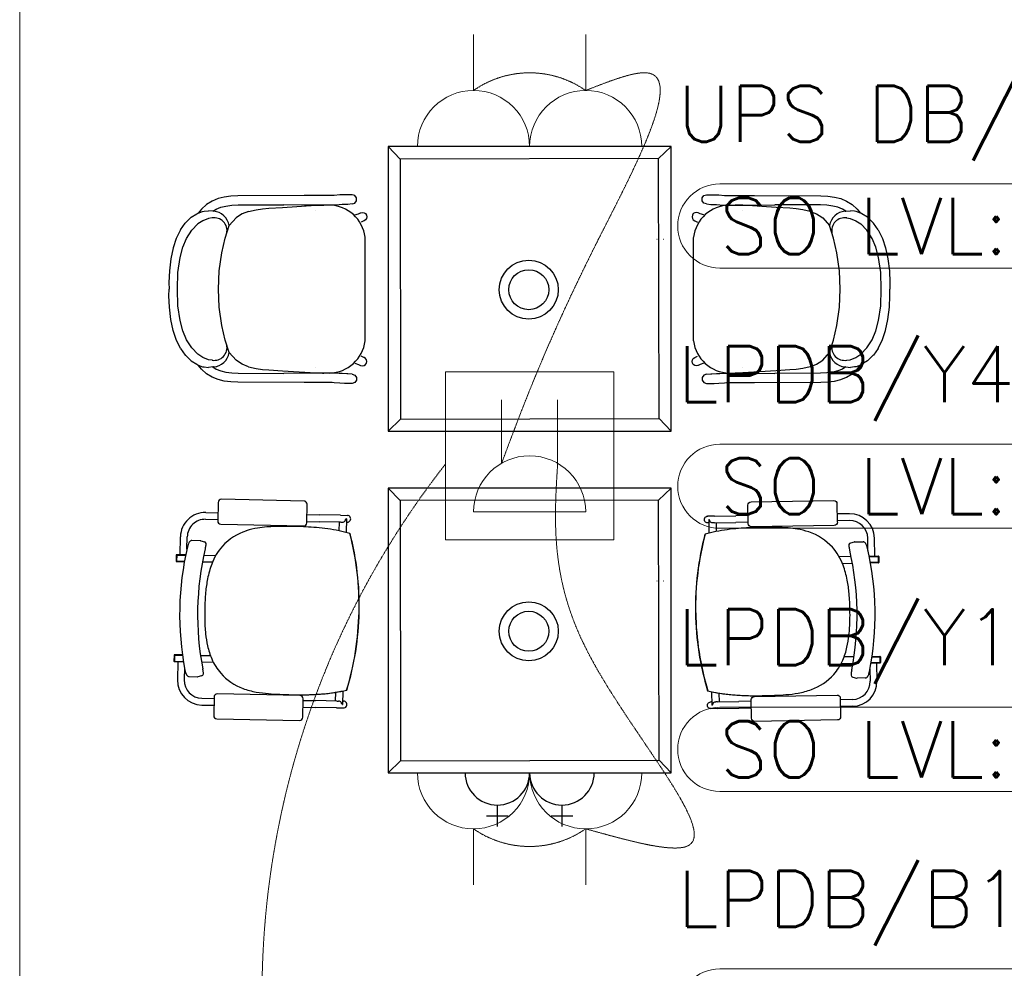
# Model space of a CAD drawing. Header units: millimetres. Extents: x -11575 to 52845, y -36266 to 23021.
# Tile 17 of 184: x 1417 to 4050, y 10645 to 13183. Entities that reach past the tile are written whole.
import ezdxf
from ezdxf.enums import TextEntityAlignment as Align

# ---------------------------------------------------------------- set-up
doc = ezdxf.new("R2010")
doc.units = ezdxf.units.MM
doc.header["$MEASUREMENT"] = 0
doc.linetypes.add('HIDDENX2', pattern=[0.75, 0.5, -0.25])
doc.layers.get('0').update_dxf_attribs({"lineweight": 5})
doc.layers.add('ELEC-SO-LVL-TAG', color=7, linetype='Continuous')
doc.layers.add('GREY SCALE', color=9, linetype='Continuous', true_color=0x808080)
for name, color, linetype, lineweight, true_color in [('GREYSCALE', 9, 'Continuous', 0, 0x808080), ('M-MEP-ELPR-CKT', 7, 'HIDDENX2', 20, 0x960000), ('M-MEP-ELPR-SOCKET', 5, 'Continuous', 20, 0x0000ff)]:
    doc.layers.add(name, color=color, linetype=linetype, lineweight=lineweight, true_color=true_color)
doc.layers.add('M-MEP-ELLG-TEXT', color=7, linetype='Continuous', lineweight=20)
doc.styles.add('ROMANS-100', font='romans.shx')
doc.styles.get("Standard").update_dxf_attribs({"font": 'romans.shx'})

# ---------------------------------------------------------------- blocks, each defined once
blk = doc.blocks.new('FLOOR PLAN')
at = {"layer": 'GREYSCALE', "color": 0, "lineweight": -2}
for p, q in [((2402.4, 12843.4), (2434.5, 12809.9)), ((3159.3, 12843.4), (3125.9, 12811.3)), ((1931.6, 12697.7), (1916.8, 12688.5)), ((1947.5, 12704.2), (1931.6, 12697.7)), ((1964.3, 12708.2), (1947.5, 12704.2)), ((1982, 12710.4), (1964.3, 12708.2)), ((2000.7, 12711.4), (1982, 12710.4)), ((2178.3, 12712.2), (2000.7, 12711.4)), ((2223.8, 12712.3), (2178.3, 12712.2)), ((2242.3, 12712.4), (2223.8, 12712.3)), ((2252.8, 12712.5), (2242.3, 12712.4)), ((2258.1, 12712.8), (2252.8, 12712.5)), ((2273.5, 12714.1), (2258.1, 12712.8)), ((2286, 12714.4), (2273.5, 12714.1)), ((2305.6, 12714.4), (2286, 12714.4)), ((2305.8, 12714.4), (2305.6, 12714.4)), ((2306, 12714.4), (2305.8, 12714.4)), ((2313.2, 12712.1), (2306, 12714.4)), ((2317.6, 12706), (2313.2, 12712.1)), ((2313.2, 12692.3), (2317.6, 12698.4)), ((2317.6, 12698.4), (2317.6, 12706)), ((3242.8, 12706), (3247.2, 12712.1)), ((3242.8, 12698.4), (3242.8, 12706)), ((3247.2, 12692.3), (3242.8, 12698.4)), ((3247.2, 12712.1), (3254.3, 12714.4)), ((3254.3, 12714.4), (3254.6, 12714.4)), ((3254.6, 12714.4), (3254.8, 12714.4)), ((3254.8, 12714.4), (3274.4, 12714.4)), ((3274.4, 12714.4), (3286.9, 12714.1)), ((3286.9, 12714.1), (3302.3, 12712.8)), ((3302.3, 12712.8), (3307.6, 12712.5)), ((3307.6, 12712.5), (3318.1, 12712.4)), ((3318.1, 12712.4), (3336.6, 12712.3)), ((3336.6, 12712.3), (3382, 12712.2)), ((3382, 12712.2), (3559.7, 12711.4)), ((3559.7, 12711.4), (3578.4, 12710.4)), ((3578.4, 12710.4), (3596.1, 12708.2)), ((3596.1, 12708.2), (3612.9, 12704.2)), ((3612.9, 12704.2), (3628.8, 12697.7)), ((3628.8, 12697.7), (3643.6, 12688.5)), ((1903.1, 12676.1), (1894.7, 12665.3)), ((1894.7, 12665.3), (1906, 12669.9)), ((1916.8, 12688.5), (1903.1, 12676.1)), ((1906, 12669.9), (1910.4, 12670.5)), ((1910.4, 12670.5), (1921.6, 12671.6)), ((1933.9, 12670.6), (1921.6, 12671.6)), ((1933.9, 12670.6), (1942.6, 12676)), ((1935.5, 12670.5), (1933.9, 12670.6)), ((1942.6, 12676), (1954.9, 12681)), ((1944.2, 12672), (1944.1, 12672)), ((1954.9, 12681), (1968.7, 12684.2)), ((1968.7, 12684.2), (1984.2, 12686.2)), ((1984.2, 12686.2), (2001.5, 12687.1)), ((2001.5, 12687.1), (2123.6, 12687.6)), ((2029.1, 12669.8), (2011.9, 12663)), ((2029.1, 12669.8), (2049.1, 12674.5)), ((2049.1, 12674.5), (2066.4, 12676.9)), ((2066.4, 12676.9), (2083.7, 12678.3)), ((2083.7, 12678.3), (2119.9, 12680.6)), ((2119.9, 12680.6), (2208.8, 12686.3)), ((2178.4, 12686.7), (2123.6, 12687.6)), ((2223.9, 12686.8), (2178.4, 12686.7)), ((2208.8, 12686.3), (2226.7, 12686.8)), ((2209.5, 12672.2), (2209.4, 12672.2)), ((2242.4, 12686.9), (2223.9, 12686.8)), ((2226.7, 12686.8), (2227.2, 12686.8)), ((2227.2, 12686.8), (2230.1, 12686.7)), ((2252.9, 12687), (2242.4, 12686.9)), ((2257.7, 12687), (2252.9, 12687)), ((2271.1, 12687.7), (2257.7, 12687)), ((2279.7, 12688.4), (2271.1, 12687.7)), ((2291.9, 12688.6), (2279.7, 12688.4)), ((2294.9, 12688.7), (2291.9, 12688.6)), ((2306, 12690), (2294.9, 12688.7)), ((2306, 12690), (2313.2, 12692.3)), ((2329.2, 12666.4), (2333.6, 12667.3)), ((2333.6, 12667.3), (2338, 12666.4)), ((3226.8, 12667.3), (3222.4, 12666.4)), ((3231.2, 12666.4), (3226.8, 12667.3)), ((3254.3, 12690), (3247.2, 12692.3)), ((3254.3, 12690), (3265.5, 12688.7)), ((3265.5, 12688.7), (3268.5, 12688.6)), ((3268.5, 12688.6), (3280.7, 12688.4)), ((3280.7, 12688.4), (3289.3, 12687.7)), ((3289.3, 12687.7), (3302.7, 12687)), ((3302.7, 12687), (3307.5, 12687)), ((3307.5, 12687), (3318, 12686.9)), ((3318, 12686.9), (3336.5, 12686.8)), ((3333.2, 12686.8), (3330.3, 12686.7)), ((3333.6, 12686.8), (3333.2, 12686.8)), ((3351.5, 12686.3), (3333.6, 12686.8)), ((3336.5, 12686.8), (3381.9, 12686.7)), ((3350.9, 12672.2), (3350.9, 12672.2)), ((3440.5, 12680.6), (3351.5, 12686.3)), ((3381.9, 12686.7), (3436.8, 12687.6)), ((3558.9, 12687.1), (3436.8, 12687.6)), ((3476.7, 12678.3), (3440.5, 12680.6)), ((3494, 12676.9), (3476.7, 12678.3)), ((3511.3, 12674.5), (3494, 12676.9)), ((3531.3, 12669.8), (3511.3, 12674.5)), ((3531.3, 12669.8), (3548.5, 12663)), ((3576.2, 12686.2), (3558.9, 12687.1)), ((3591.7, 12684.2), (3576.2, 12686.2)), ((3605.5, 12681), (3591.7, 12684.2)), ((3617.8, 12676), (3605.5, 12681)), ((3616.2, 12672), (3616.3, 12672)), ((3626.5, 12670.6), (3617.8, 12676)), ((3624.9, 12670.5), (3626.5, 12670.6)), ((3626.5, 12670.6), (3638.8, 12671.6)), ((3649.9, 12670.5), (3638.8, 12671.6)), ((3643.6, 12688.5), (3657.2, 12676.1)), ((3654.3, 12669.9), (3649.9, 12670.5)), ((3665.7, 12665.3), (3654.3, 12669.9)), ((3657.2, 12676.1), (3665.7, 12665.3)), ((1861.2, 12640), (1875.7, 12654.5)), ((1875.7, 12654.5), (1890.7, 12663.1)), ((1890.7, 12663.1), (1893.8, 12664.9)), ((1907, 12645), (1893.6, 12636.2)), ((1893.8, 12664.9), (1894.7, 12665.3)), ((1921.8, 12651.1), (1907, 12645)), ((1931.5, 12652.4), (1921.8, 12651.1)), ((1932.3, 12652.5), (1931.5, 12652.4)), ((1995.6, 12652.6), (1977.3, 12632)), ((2005, 12658.6), (1995.6, 12652.6)), ((2011.9, 12663), (2005, 12658.6)), ((2313.3, 12660.5), (2323.3, 12663.7)), ((2323.3, 12663.7), (2329, 12666.3)), ((2329, 12666.3), (2329.2, 12666.4)), ((2337.9, 12644.9), (2330.8, 12641.5)), ((2338, 12645), (2337.9, 12644.9)), ((2338, 12666.4), (2341.8, 12663.9)), ((2341.8, 12647.5), (2338, 12645)), ((2341.8, 12663.9), (2344.3, 12660.1)), ((2344.3, 12651.3), (2341.8, 12647.5)), ((2344.3, 12660.1), (2345.1, 12655.7)), ((2345.1, 12655.7), (2344.3, 12651.3)), ((3216.1, 12660.1), (3215.2, 12655.7)), ((3215.2, 12655.7), (3216.1, 12651.3)), ((3218.6, 12663.9), (3216.1, 12660.1)), ((3216.1, 12651.3), (3218.6, 12647.5)), ((3222.4, 12666.4), (3218.6, 12663.9)), ((3218.6, 12647.5), (3222.4, 12645)), ((3222.4, 12645), (3222.5, 12644.9)), ((3222.5, 12644.9), (3229.5, 12641.5)), ((3231.4, 12666.3), (3231.2, 12666.4)), ((3237, 12663.7), (3231.4, 12666.3)), ((3247.1, 12660.5), (3237, 12663.7)), ((3548.5, 12663), (3555.4, 12658.6)), ((3555.4, 12658.6), (3564.7, 12652.6)), ((3564.7, 12652.6), (3583.1, 12632)), ((3628.1, 12652.5), (3628.9, 12652.4)), ((3628.9, 12652.4), (3638.6, 12651.1)), ((3638.6, 12651.1), (3653.4, 12645)), ((3653.4, 12645), (3666.7, 12636.2)), ((3666.6, 12664.9), (3665.7, 12665.3)), ((3669.7, 12663.1), (3666.6, 12664.9)), ((3684.6, 12654.5), (3669.7, 12663.1)), ((3699.2, 12640), (3684.6, 12654.5)), ((1847, 12620.9), (1835.7, 12597.2)), ((1847, 12620.9), (1859.6, 12638.6)), ((1859.6, 12638.6), (1861.2, 12640)), ((1863.6, 12597.6), (1877.5, 12619.7)), ((1893.6, 12636.2), (1877.5, 12619.7)), ((1966.8, 12598.4), (1977.3, 12632)), ((3593.5, 12598.4), (3583.1, 12632)), ((3666.7, 12636.2), (3682.9, 12619.7)), ((3696.8, 12597.6), (3682.9, 12619.7)), ((3700.8, 12638.6), (3699.2, 12640)), ((3713.4, 12620.9), (3700.8, 12638.6)), ((3713.4, 12620.9), (3724.7, 12597.2)), ((1835.7, 12597.2), (1827.6, 12572.7)), ((1853.8, 12574.2), (1863.6, 12597.6)), ((1957.8, 12559.4), (1966.8, 12598.4)), ((2341.3, 12323.8), (2341.3, 12600.5)), ((3121.4, 12595.5), (3121.7, 12595.5)), ((3139.2, 12595.2), (3139.6, 12595.2)), ((3219.1, 12323.8), (3219.1, 12600.5)), ((3602.5, 12559.4), (3593.5, 12598.4)), ((3706.6, 12574.2), (3696.8, 12597.6)), ((3724.7, 12597.2), (3732.7, 12572.7)), ((1827.6, 12572.7), (1821.2, 12543.2)), ((1846.4, 12546.5), (1853.8, 12574.2)), ((3713.9, 12546.5), (3706.6, 12574.2)), ((3732.7, 12572.7), (3739.1, 12543.2)), ((1821.2, 12543.2), (1817.4, 12511)), ((1840.2, 12506.8), (1846.4, 12546.5)), ((1950.8, 12510.9), (1957.8, 12559.4)), ((3609.5, 12510.9), (3602.5, 12559.4)), ((3720.2, 12506.8), (3713.9, 12546.5)), ((3739.1, 12543.2), (3743, 12511)), ((1817.4, 12511), (1816.2, 12480.1)), ((1948.5, 12462.2), (1950.8, 12510.9)), ((3611.9, 12462.2), (3609.5, 12510.9)), ((3743, 12511), (3744.2, 12480.1)), ((1839, 12462.1), (1840.2, 12506.8)), ((3721.4, 12462.1), (3720.2, 12506.8)), ((1816.2, 12480.1), (1816.4, 12462.2)), ((1816.2, 12444.2), (1816.4, 12462.1)), ((1840.2, 12417.5), (1839, 12462.1)), ((1948.5, 12462.1), (1948.5, 12462.2)), ((1948.5, 12462.1), (1948.5, 12462.1)), ((1950.8, 12413.4), (1948.5, 12462.1)), ((3609.5, 12413.4), (3611.9, 12462.1)), ((3611.9, 12462.1), (3611.9, 12462.2)), ((3611.9, 12462.1), (3611.9, 12462.1)), ((3720.2, 12417.5), (3721.4, 12462.1)), ((3744.2, 12480.1), (3744, 12462.2)), ((3744.2, 12444.2), (3744, 12462.1)), ((1817.4, 12413.3), (1816.2, 12444.2)), ((3743, 12413.3), (3744.2, 12444.2)), ((1821.2, 12381.1), (1817.4, 12413.3)), ((1846.4, 12377.8), (1840.2, 12417.5)), ((1957.8, 12364.9), (1950.8, 12413.4)), ((3602.5, 12364.9), (3609.5, 12413.4)), ((3713.9, 12377.8), (3720.2, 12417.5)), ((3739.1, 12381.1), (3743, 12413.3)), ((1827.6, 12351.6), (1821.2, 12381.1)), ((1853.8, 12350.1), (1846.4, 12377.8)), ((3706.6, 12350.1), (3713.9, 12377.8)), ((3732.7, 12351.6), (3739.1, 12381.1)), ((1835.7, 12327.1), (1827.6, 12351.6)), ((1966.8, 12325.9), (1957.8, 12364.9)), ((3593.5, 12325.9), (3602.5, 12364.9)), ((3724.7, 12327.1), (3732.7, 12351.6)), ((1847, 12303.4), (1835.7, 12327.1)), ((1863.6, 12326.7), (1853.8, 12350.1)), ((1877.5, 12304.6), (1863.6, 12326.7)), ((1977.3, 12292.3), (1966.8, 12325.9)), ((3583.1, 12292.3), (3593.5, 12325.9)), ((3682.9, 12304.6), (3696.8, 12326.7)), ((3696.8, 12326.7), (3706.6, 12350.1)), ((3713.4, 12303.4), (3724.7, 12327.1)), ((1847, 12303.4), (1859.6, 12285.7)), ((1893.6, 12288.1), (1877.5, 12304.6)), ((3666.7, 12288.1), (3682.9, 12304.6)), ((3713.4, 12303.4), (3700.8, 12285.7)), ((1859.6, 12285.7), (1861.2, 12284.3)), ((1861.2, 12284.3), (1875.7, 12269.8)), ((1907, 12279.3), (1893.6, 12288.1)), ((1921.8, 12273.2), (1907, 12279.3)), ((1931.5, 12271.9), (1921.8, 12273.2)), ((1932.3, 12271.8), (1931.5, 12271.9)), ((1995.6, 12271.7), (1977.3, 12292.3)), ((2337.9, 12279.4), (2330.8, 12282.8)), ((2338, 12279.3), (2337.9, 12279.4)), ((2341.8, 12276.8), (2338, 12279.3)), ((2344.3, 12273), (2341.8, 12276.8)), ((2345.1, 12268.6), (2344.3, 12273)), ((3215.2, 12268.6), (3216.1, 12273)), ((3216.1, 12273), (3218.6, 12276.8)), ((3218.6, 12276.8), (3222.4, 12279.3)), ((3222.4, 12279.3), (3222.5, 12279.4)), ((3222.5, 12279.4), (3229.5, 12282.8)), ((3564.7, 12271.7), (3583.1, 12292.3)), ((3628.1, 12271.8), (3628.9, 12271.9)), ((3628.9, 12271.9), (3638.6, 12273.2)), ((3638.6, 12273.2), (3653.4, 12279.3)), ((3653.4, 12279.3), (3666.7, 12288.1)), ((3699.2, 12284.3), (3684.6, 12269.8)), ((3700.8, 12285.7), (3699.2, 12284.3)), ((1875.7, 12269.8), (1890.7, 12261.2)), ((1890.7, 12261.2), (1893.8, 12259.4)), ((1893.8, 12259.4), (1894.7, 12259)), ((1894.7, 12259), (1906, 12254.4)), ((1903.1, 12248.2), (1894.7, 12259)), ((1916.8, 12235.8), (1903.1, 12248.2)), ((1906, 12254.4), (1910.4, 12253.8)), ((1910.4, 12253.8), (1921.6, 12252.7)), ((1933.9, 12253.7), (1921.6, 12252.7)), ((1935.5, 12253.8), (1933.9, 12253.7)), ((1933.9, 12253.7), (1942.6, 12248.3)), ((1942.6, 12248.3), (1954.9, 12243.3)), ((1944.2, 12252.3), (1944.1, 12252.3)), ((2005, 12265.7), (1995.6, 12271.7)), ((2011.9, 12261.3), (2005, 12265.7)), ((2029.1, 12254.5), (2011.9, 12261.3)), ((2029.1, 12254.5), (2049.1, 12249.8)), ((2049.1, 12249.8), (2066.4, 12247.4)), ((2066.4, 12247.4), (2083.7, 12246)), ((2083.7, 12246), (2119.9, 12243.7)), ((2209.5, 12252.1), (2209.4, 12252.1)), ((2313.3, 12263.8), (2323.3, 12260.6)), ((2323.3, 12260.6), (2329, 12258)), ((2329, 12258), (2329.2, 12257.9)), ((2329.2, 12257.9), (2333.6, 12257)), ((2333.6, 12257), (2338, 12257.9)), ((2338, 12257.9), (2341.8, 12260.4)), ((2341.8, 12260.4), (2344.3, 12264.2)), ((2344.3, 12264.2), (2345.1, 12268.6)), ((3216.1, 12264.2), (3215.2, 12268.6)), ((3218.6, 12260.4), (3216.1, 12264.2)), ((3222.4, 12257.9), (3218.6, 12260.4)), ((3226.8, 12257), (3222.4, 12257.9)), ((3231.2, 12257.9), (3226.8, 12257)), ((3231.4, 12258), (3231.2, 12257.9)), ((3237, 12260.6), (3231.4, 12258)), ((3247.1, 12263.8), (3237, 12260.6)), ((3350.9, 12252.1), (3350.9, 12252.1)), ((3476.7, 12246), (3440.5, 12243.7)), ((3494, 12247.4), (3476.7, 12246)), ((3511.3, 12249.8), (3494, 12247.4)), ((3531.3, 12254.5), (3511.3, 12249.8)), ((3531.3, 12254.5), (3548.5, 12261.3)), ((3548.5, 12261.3), (3555.4, 12265.7)), ((3555.4, 12265.7), (3564.7, 12271.7)), ((3617.8, 12248.3), (3605.5, 12243.3)), ((3616.2, 12252.3), (3616.3, 12252.3)), ((3626.5, 12253.7), (3617.8, 12248.3)), ((3624.9, 12253.8), (3626.5, 12253.7)), ((3626.5, 12253.7), (3638.8, 12252.7)), ((3649.9, 12253.8), (3638.8, 12252.7)), ((3643.6, 12235.8), (3657.2, 12248.2)), ((3654.3, 12254.4), (3649.9, 12253.8)), ((3665.7, 12259), (3654.3, 12254.4)), ((3657.2, 12248.2), (3665.7, 12259)), ((3666.6, 12259.4), (3665.7, 12259)), ((3669.7, 12261.2), (3666.6, 12259.4)), ((3684.6, 12269.8), (3669.7, 12261.2)), ((1931.6, 12226.6), (1916.8, 12235.8)), ((1947.5, 12220.1), (1931.6, 12226.6)), ((1964.3, 12216.1), (1947.5, 12220.1)), ((1954.9, 12243.3), (1968.7, 12240.1)), ((1968.7, 12240.1), (1984.2, 12238.1)), ((1984.2, 12238.1), (2001.5, 12237.2)), ((2001.5, 12237.2), (2123.6, 12236.7)), ((2119.9, 12243.7), (2208.8, 12237.9)), ((2178.4, 12237.6), (2123.6, 12236.7)), ((2223.9, 12237.5), (2178.4, 12237.6)), ((2208.8, 12237.9), (2226.7, 12237.5)), ((2242.4, 12237.4), (2223.9, 12237.5)), ((2226.7, 12237.5), (2227.2, 12237.5)), ((2227.2, 12237.5), (2230.1, 12237.6)), ((2252.9, 12237.3), (2242.4, 12237.4)), ((2257.7, 12237.3), (2252.9, 12237.3)), ((2271.1, 12236.6), (2257.7, 12237.3)), ((2279.7, 12235.9), (2271.1, 12236.6)), ((2291.9, 12235.7), (2279.7, 12235.9)), ((2294.9, 12235.6), (2291.9, 12235.7)), ((2306, 12234.3), (2294.9, 12235.6)), ((2306, 12234.3), (2313.2, 12232)), ((2313.2, 12232), (2317.6, 12225.9)), ((2317.6, 12225.9), (2317.6, 12218.3)), ((3247.2, 12232), (3242.8, 12225.9)), ((3242.8, 12225.9), (3242.8, 12218.3)), ((3254.3, 12234.3), (3247.2, 12232)), ((3254.3, 12234.3), (3265.5, 12235.6)), ((3265.5, 12235.6), (3268.5, 12235.7)), ((3268.5, 12235.7), (3280.7, 12235.9)), ((3280.7, 12235.9), (3289.3, 12236.6)), ((3289.3, 12236.6), (3302.7, 12237.3)), ((3302.7, 12237.3), (3307.5, 12237.3)), ((3307.5, 12237.3), (3318, 12237.4)), ((3318, 12237.4), (3336.5, 12237.5)), ((3333.2, 12237.5), (3330.3, 12237.6)), ((3333.6, 12237.5), (3333.2, 12237.5)), ((3351.5, 12237.9), (3333.6, 12237.5)), ((3336.5, 12237.5), (3381.9, 12237.6)), ((3440.5, 12243.7), (3351.5, 12237.9)), ((3381.9, 12237.6), (3436.8, 12236.7)), ((3558.9, 12237.2), (3436.8, 12236.7)), ((3576.2, 12238.1), (3558.9, 12237.2)), ((3591.7, 12240.1), (3576.2, 12238.1)), ((3605.5, 12243.3), (3591.7, 12240.1)), ((3596.1, 12216.1), (3612.9, 12220.1)), ((3612.9, 12220.1), (3628.8, 12226.6)), ((3628.8, 12226.6), (3643.6, 12235.8)), ((1982, 12213.9), (1964.3, 12216.1)), ((2000.7, 12212.9), (1982, 12213.9)), ((2178.3, 12212.1), (2000.7, 12212.9)), ((2223.8, 12212), (2178.3, 12212.1)), ((2242.3, 12211.9), (2223.8, 12212)), ((2252.8, 12211.8), (2242.3, 12211.9)), ((2258.1, 12211.5), (2252.8, 12211.8)), ((2273.5, 12210.2), (2258.1, 12211.5)), ((2286, 12209.9), (2273.5, 12210.2)), ((2305.6, 12209.9), (2286, 12209.9)), ((2305.8, 12209.9), (2305.6, 12209.9)), ((2306, 12209.9), (2305.8, 12209.9)), ((2313.2, 12212.2), (2306, 12209.9)), ((2317.6, 12218.3), (2313.2, 12212.2)), ((3242.8, 12218.3), (3247.2, 12212.2)), ((3247.2, 12212.2), (3254.3, 12209.9)), ((3254.3, 12209.9), (3254.6, 12209.9)), ((3254.6, 12209.9), (3254.8, 12209.9)), ((3254.8, 12209.9), (3274.4, 12209.9)), ((3274.4, 12209.9), (3286.9, 12210.2)), ((3286.9, 12210.2), (3302.3, 12211.5)), ((3302.3, 12211.5), (3307.6, 12211.8)), ((3307.6, 12211.8), (3318.1, 12211.9)), ((3318.1, 12211.9), (3336.6, 12212)), ((3336.6, 12212), (3382, 12212.1)), ((3382, 12212.1), (3559.7, 12212.9)), ((3559.7, 12212.9), (3578.4, 12213.9)), ((3578.4, 12213.9), (3596.1, 12216.1)), ((2402.4, 12082), (2435.9, 12114.1)), ((3159.3, 12082), (3127.2, 12115.5)), ((2402.4, 11929.6), (2434.5, 11896.2)), ((3159.3, 11929.6), (3125.9, 11897.5)), ((1947.7, 11891.3), (1946.7, 11841.7)), ((2177.5, 11895.1), (1956.5, 11899.7)), ((2184.8, 11836.8), (2185.9, 11886.4)), ((3365.7, 11834.5), (3364.9, 11884.1)), ((3373.3, 11892.7), (3594.4, 11896.5)), ((3603, 11888.1), (3603.9, 11838.5)), ((1914.6, 11864.4), (1947.2, 11863.7)), ((2185.3, 11858.8), (2218.4, 11858.1)), ((2275.5, 11856.9), (2218.4, 11858.1)), ((2275.5, 11856.9), (2293.5, 11856.5)), ((3275.1, 11854.9), (3257.1, 11854.6)), ((3275.1, 11854.9), (3332.2, 11855.9)), ((3365.4, 11856.4), (3332.2, 11855.9)), ((3636.1, 11861), (3603.5, 11860.5)), ((1914.2, 11846.3), (1946.8, 11845.6)), ((1955.1, 11833), (2176.1, 11828.4)), ((2184.9, 11840.6), (2218, 11839.9)), ((2275.2, 11838.7), (2218, 11839.9)), ((2271.1, 11838.8), (2270.6, 11815.6)), ((2275.2, 11838.7), (2280.1, 11838.6)), ((2289.4, 11847.5), (2289.4, 11847.5)), ((2290.8, 11847.5), (2289.4, 11847.5)), ((2290.8, 11847.4), (2290.1, 11811.1)), ((2290.6, 11838.4), (2293.1, 11838.4)), ((2290.8, 11847.4), (2290.8, 11847.4)), ((3259.9, 11836.5), (3257.4, 11836.5)), ((3259.8, 11845.6), (3261.2, 11845.6)), ((3259.8, 11845.5), (3260.4, 11809.2)), ((3259.8, 11845.5), (3259.8, 11845.5)), ((3261.2, 11845.6), (3261.2, 11845.6)), ((3275.4, 11836.8), (3270.5, 11836.7)), ((3275.4, 11836.8), (3332.5, 11837.7)), ((3279.5, 11836.8), (3279.9, 11813.6)), ((3365.7, 11838.3), (3332.5, 11837.7)), ((3595.5, 11829.8), (3374.4, 11826.1)), ((3636.4, 11842.9), (3603.8, 11842.3)), ((1846, 11751.3), (1847, 11799.6)), ((1864.4, 11766.1), (1865.1, 11799.2)), ((2300.3, 11808.3), (2300.3, 11808.3)), ((2300.7, 11808.3), (2300.7, 11808.3)), ((3249.8, 11806.4), (3249.8, 11806.4)), ((3250.2, 11806.4), (3250.2, 11806.4)), ((1899.8, 11789.1), (1877.8, 11789.6)), ((1899.8, 11789.1), (1899.8, 11789.1)), ((1901.5, 11788.9), (1911.1, 11786.2)), ((3648.9, 11785.5), (3639.3, 11782.8)), ((3650.6, 11785.7), (3672.6, 11786.1)), ((3650.6, 11785.7), (3650.6, 11785.7)), ((3685.9, 11762.5), (3685.3, 11795.6)), ((3704.3, 11747.7), (3703.5, 11795.9)), ((1835.6, 11750.3), (1835.3, 11734.6)), ((1836.8, 11750.3), (1836.5, 11734.6)), ((1861.1, 11751), (1836.8, 11751.5)), ((1837.1, 11750.3), (1836.8, 11734.5)), ((1860.9, 11749.8), (1836.8, 11750.3)), ((1837.1, 11750.3), (1860.9, 11749.8)), ((1909.5, 11750), (1941.2, 11749.3)), ((1913.3, 11766.8), (1913.3, 11766.8)), ((3640.7, 11746.6), (3609, 11746.1)), ((3637, 11763.4), (3637, 11763.4)), ((3689.1, 11747.4), (3713.4, 11747.8)), ((3713.1, 11746.6), (3689.3, 11746.2)), ((3689.3, 11746.2), (3713.4, 11746.6)), ((3713.1, 11746.6), (3713.4, 11730.8)), ((3713.4, 11746.6), (3713.7, 11730.9)), ((3714.6, 11746.6), (3714.9, 11730.9)), ((1836.5, 11734.5), (1836.8, 11734.5)), ((1836.5, 11733.4), (1857.6, 11732.9)), ((1836.8, 11734.5), (1857.8, 11734.1)), ((1932.5, 11731.4), (1905.9, 11731.9)), ((3617.6, 11728), (3644.3, 11728.5)), ((3713.4, 11730.8), (3692.3, 11730.5)), ((3713.7, 11729.7), (3692.5, 11729.3)), ((3713.7, 11730.9), (3713.4, 11730.8)), ((3121.4, 11681.8), (3121.7, 11681.8)), ((3139.2, 11681.4), (3139.6, 11681.4)), ((2324.7, 11598.3), (2324.6, 11598.3)), ((2324.6, 11598.3), (2324.7, 11598.3)), ((2324.6, 11598.3), (2324.6, 11598.3)), ((2324.7, 11598.3), (2325.2, 11598.3)), ((2324.7, 11598.3), (2325.2, 11598.3)), ((2324.7, 11598.3), (2324.7, 11598.3)), ((2325.2, 11598.3), (2325.2, 11598.3)), ((3224.9, 11596.5), (3224.5, 11596.5)), ((3224.5, 11596.5), (3224.5, 11596.5)), ((3224.9, 11596.5), (3224.5, 11596.5)), ((3224.9, 11596.5), (3225, 11596.5)), ((3225, 11596.5), (3224.9, 11596.5)), ((3224.9, 11596.5), (3224.9, 11596.5)), ((3225, 11596.5), (3225, 11596.5)), ((1830, 11482.5), (1829.7, 11466.8)), ((1831.2, 11482.5), (1830.9, 11466.7)), ((1831.5, 11482.5), (1831.2, 11466.7)), ((1852.5, 11482.1), (1831.2, 11482.5)), ((1852.3, 11483.3), (1831.3, 11483.7)), ((1831.5, 11482.5), (1852.5, 11482.1)), ((1900.6, 11482.3), (1927.2, 11481.7)), ((1830.9, 11466.7), (1831.2, 11466.7)), ((1830.9, 11465.6), (1855.1, 11465)), ((1831.2, 11466.7), (1854.9, 11466.2)), ((1840, 11465.4), (1839, 11417.1)), ((1935.2, 11463.4), (1903.5, 11464)), ((3613.9, 11460.1), (3645.6, 11460.6)), ((3648.6, 11478.8), (3621.9, 11478.4)), ((3718.2, 11461.8), (3694, 11461.4)), ((3717.9, 11463), (3694.2, 11462.6)), ((3717.6, 11478.8), (3696.7, 11478.4)), ((3696.7, 11478.4), (3717.9, 11478.8)), ((3696.8, 11479.6), (3717.9, 11480)), ((3709.1, 11461.7), (3709.9, 11413.4)), ((3717.6, 11478.8), (3717.9, 11463)), ((3718.2, 11463), (3717.9, 11463)), ((3718, 11478.8), (3718.2, 11463)), ((3719.1, 11478.8), (3719.4, 11463.1)), ((1857.8, 11449.4), (1857.1, 11416.7)), ((1859, 11443), (1859, 11443)), ((3690, 11439.4), (3690, 11439.4)), ((3691.2, 11445.8), (3691.8, 11413.1)), ((1870.2, 11425.4), (1892.2, 11424.9)), ((1903.6, 11427.4), (1893.9, 11425.1)), ((1893.9, 11425.1), (1893.9, 11425.1)), ((3645.3, 11424), (3655.1, 11421.6)), ((3655.1, 11421.6), (3655.1, 11421.6)), ((3678.7, 11421.8), (3656.7, 11421.4)), ((2166.7, 11374.9), (1945.6, 11379.5)), ((2261.6, 11383.5), (2261.1, 11360.2)), ((2281.2, 11387.1), (2280.5, 11350.9)), ((3267.6, 11385.2), (3268.2, 11348.9)), ((3287.2, 11381.5), (3287.6, 11358.2)), ((1904.2, 11367.7), (1936.8, 11367)), ((1936.9, 11371.1), (1935.9, 11321.5)), ((2174, 11316.5), (2175, 11366.1)), ((2175, 11362), (2208.1, 11361.3)), ((2265.2, 11360.1), (2208.1, 11361.3)), ((2265.2, 11360.1), (2270.1, 11360)), ((2277.2, 11356.4), (2277.2, 11356.4)), ((2279.1, 11350.8), (2280.5, 11350.8)), ((2280.5, 11350.8), (2280.5, 11350.8)), ((2280.7, 11359.8), (2283.2, 11359.8)), ((3268, 11357.9), (3265.5, 11357.8)), ((3271.4, 11354.4), (3271.4, 11354.4)), ((3283.5, 11358.1), (3278.6, 11358.1)), ((3283.5, 11358.1), (3340.6, 11359.1)), ((3373.7, 11359.7), (3340.6, 11359.1)), ((3374.5, 11314.2), (3373.7, 11363.8)), ((3382.1, 11372.5), (3603.1, 11376.2)), ((3611.8, 11367.8), (3612.7, 11318.2)), ((3644.5, 11364.2), (3611.9, 11363.7)), ((1903.8, 11349.5), (1936.4, 11348.8)), ((2174.6, 11343.9), (2207.7, 11343.2)), ((2264.8, 11342), (2207.7, 11343.2)), ((2264.8, 11342), (2282.8, 11341.6)), ((3283.8, 11340), (3265.8, 11339.7)), ((3268.2, 11348.8), (3268.2, 11348.8)), ((3269.6, 11348.8), (3268.2, 11348.8)), ((3283.8, 11340), (3340.9, 11341)), ((3374, 11341.5), (3340.9, 11341)), ((3644.8, 11346.1), (3612.2, 11345.5)), ((1944.2, 11312.8), (2165.3, 11308.2)), ((3604.3, 11309.5), (3383.2, 11305.8)), ((2402.4, 11168.3), (2435.9, 11200.4)), ((3159.3, 11168.3), (3127.2, 11201.8)), ((2608.1, 11168.3), (2780.9, 11168.3)), ((2780.9, 11168.3), (2953.7, 11168.3)), ((2694.5, 11081.9), (2694.5, 11024.3)), ((2867.3, 11081.9), (2867.3, 11024.3)), ((2665.7, 11053.1), (2723.3, 11053.1)), ((2838.5, 11053.1), (2896.1, 11053.1))]:
    blk.add_line(p, q, dxfattribs=at)
at = {"layer": 'GREYSCALE', "color": 0, "lineweight": -2, "ltscale": 3}
for p, q in [((3159.3, 12843.4), (2402.4, 12843.4)), ((2402.4, 12843.4), (2402.4, 12082)), ((3159.3, 12082), (3159.3, 12843.4)), ((3125.9, 12811.3), (2434.5, 12809.9)), ((2434.5, 12809.9), (2435.9, 12114.1)), ((3127.2, 12115.5), (3125.9, 12811.3)), ((2435.9, 12114.1), (3127.2, 12115.5)), ((2402.4, 12082), (3159.3, 12082)), ((3159.3, 11929.6), (2402.4, 11929.6)), ((2402.4, 11929.6), (2402.4, 11168.3)), ((3159.3, 11168.3), (3159.3, 11929.6)), ((3125.9, 11897.5), (2434.5, 11896.2)), ((2434.5, 11896.2), (2435.9, 11200.4)), ((3127.2, 11201.8), (3125.9, 11897.5)), ((2435.9, 11200.4), (3127.2, 11201.8)), ((2402.4, 11168.3), (3159.3, 11168.3))]:
    blk.add_line(p, q, dxfattribs=at)
at = {"layer": 'GREYSCALE', "color": 0, "lineweight": -2}
for centre, radius in [((2778.7, 12460.5), 78.9), ((2778.7, 12460.5), 53.5), ((2778.7, 11546.8), 78.9), ((2778.7, 11546.8), 53.5)]:
    blk.add_circle(centre, radius, dxfattribs=at)
for centre, radius, start, end in [((1932.2, 12624.9), 45.6, 8.8864, 85.879), ((2243.1, 12588), 98.9, 7.2909, 88.3551), ((3317.2, 12588), 98.9, 91.6449, 172.7091), ((3628.2, 12624.9), 45.6, 94.121, 171.1136), ((1937.1, 12618.4), 34.5, 348.2401, 99.3448), ((3623.3, 12618.4), 34.5, 80.6552, 191.7599), ((1937.1, 12305.9), 34.5, 260.6552, 11.7599), ((2243.1, 12336.3), 98.9, 271.6449, 352.7091), ((3317.2, 12336.3), 98.9, 187.2909, 268.3551), ((3623.3, 12305.9), 34.5, 168.2401, 279.3448), ((1932.2, 12299.4), 45.6, 274.121, 351.1136), ((3628.2, 12299.4), 45.6, 188.8864, 265.879), ((1913.2, 11798.2), 66.2, 88.8073, 178.8073), ((3637.2, 11794.8), 66.2, 0.9673, 90.9673), ((1913.2, 11798.2), 48.1, 88.8073, 178.8073), ((2098.4, 11546.3), 280.2, 94.1955, 99.2786), ((2110.9, 11389.6), 437.4, 91.5545, 94.3225), ((2122.9, 10989.2), 837.9, 90.0343, 91.6284), ((2125.7, 10197.1), 1630, 88.9733, 90.1167), ((2140, 10986.8), 840.3, 85.1852, 88.9881), ((2280.1, 11847.9), 9.3, 320.8683, 357.8519), ((2281.3, 11847.6), 9.56, 358.8283, 359.6111), ((3269.4, 11845.6), 9.56, 180.1635, 180.9463), ((3270.5, 11845.9), 9.3, 181.9227, 218.9064), ((3407.2, 10984.3), 840.3, 90.7865, 94.5894), ((3418.4, 10194.6), 1630, 89.658, 90.8014), ((3424.4, 10986.7), 837.9, 88.1463, 89.7404), ((3437.9, 11387), 437.4, 85.4521, 88.2202), ((3637.2, 11794.8), 48.1, 0.9673, 90.9673), ((2070.1, 11671.8), 151.1, 108.0651, 137.1028), ((2084.4, 11629.6), 195.7, 99.1479, 108.2188), ((2166.9, 11302.7), 523.2, 78.4994, 85.211), ((2183.9, 11395.3), 429, 74.2667, 78.2647), ((1549.5, 11614.5), 775.4, 358.807, 14.4755), ((1550.4, 11614.4), 774.9, 358.8073, 14.4853), ((3999.3, 11609.6), 774.9, 165.2893, 180.9674), ((4000.2, 11609.6), 775.4, 165.2991, 180.9677), ((3364.9, 11393), 429, 101.5099, 105.5079), ((3381.6, 11300.3), 523.2, 94.5636, 101.2753), ((3451, 11543.6), 280.2, 80.4961, 85.5792), ((3465.4, 11626.9), 195.7, 71.5558, 80.6268), ((3479.9, 11669), 151.1, 42.6719, 71.7095), ((2629.7, 11591.8), 784.9, 166.6928, 190.9219), ((1924.3, 11758.7), 60, 160.6098, 166.7439), ((1909.2, 11763.9), 44, 155.8299, 160.572), ((1896.3, 11769.7), 29.9, 151.949, 155.7212), ((1885.6, 11775.5), 17.8, 142.6038, 152.306), ((1879.6, 11780), 10.2, 128.831, 142.4771), ((1877.9, 11782.2), 7.45, 104.9097, 128.7466), ((1877.7, 11782.8), 6.85, 88.9449, 104.4939), ((1899.7, 11782.5), 6.68, 74.4108, 88.7671), ((1909.4, 11780.2), 6.23, 15.892, 74.1917), ((1719.4, 11813.9), 199.5, 347.2928, 348.1572), ((1809.9, 11795), 107.1, 348.1155, 349.5161), ((1869, 11784), 46.9, 349.5025, 351.5655), ((1908.1, 11779.8), 7.53, 359.7999, 15.9671), ((1890.2, 11781), 25.5, 351.4389, 354.7492), ((1903.4, 11779.8), 12.2, 354.6833, 0.2809), ((2073.3, 11674), 152, 138.5348, 159.7542), ((3476.6, 11671.2), 152, 20.0205, 41.2399), ((3642.2, 11776.4), 7.53, 163.8076, 179.9747), ((3646.9, 11776.3), 12.2, 179.4938, 185.0913), ((3660.1, 11777.5), 25.5, 185.0254, 188.3357), ((3681.3, 11780.5), 46.9, 188.2091, 190.2721), ((3641, 11776.8), 6.23, 105.5829, 163.8827), ((3740.5, 11791.2), 107.1, 190.2585, 191.6592), ((3650.7, 11779), 6.68, 91.0076, 105.3639), ((3672.7, 11779.2), 6.85, 75.2807, 90.8297), ((3672.5, 11778.7), 7.45, 51.028, 74.8649), ((3670.7, 11776.5), 10.2, 37.2975, 50.9436), ((3664.7, 11772), 17.8, 27.4686, 37.1709), ((3654, 11766.2), 29.9, 24.0535, 27.8256), ((3641.1, 11760.5), 44, 19.2026, 23.9447), ((3626, 11755.3), 60, 13.0307, 19.1648), ((1836.8, 11750.3), 1.21, 88.8073, 178.8073), ((2656.8, 11591.2), 764, 166.709, 190.9057), ((1620.9, 11836), 300.4, 346.692, 347.3129), ((3831.1, 11809.7), 199.5, 191.6174, 192.4818), ((3929.6, 11831.4), 300.4, 192.4617, 193.0826), ((2892.8, 11590.7), 764, 348.8689, 13.0657), ((2919.9, 11591.2), 784.9, 348.8528, 13.0818), ((3713.4, 11746.6), 1.21, 0.9673, 90.9673), ((1836.5, 11734.6), 1.21, 178.8073, 268.8073), ((2154.8, 11642.4), 239.4, 159.4017, 169.2346), ((3395, 11639.9), 239.4, 10.5401, 20.3729), ((3713.7, 11730.9), 1.21, 270.9673, 0.9673), ((2283.2, 11617.4), 370.3, 169.1499, 174.8174), ((3266.5, 11615.5), 370.3, 4.9572, 10.6248), ((2535.7, 11595.7), 623.7, 174.9285, 178.973), ((3014, 11594.8), 623.7, 0.8016, 4.8461), ((2564.3, 11591.7), 652.5, 178.6632, 181.0651), ((1549.4, 11614.4), 775.4, 343.1392, 358.8076), ((1549.5, 11614.4), 775.4, 343.1392, 358.8076), ((1550.4, 11614.4), 774.9, 343.1293, 358.8074), ((3999.3, 11609.6), 774.9, 180.9673, 196.6453), ((4000.2, 11609.6), 775.4, 180.967, 196.6354), ((4000.3, 11609.6), 775.4, 180.967, 196.6354), ((2985.3, 11590.9), 652.5, 358.7096, 1.1115), ((2341.1, 11585.7), 429.2, 180.8168, 186.0845), ((3208.5, 11584), 429.2, 353.6902, 358.9578), ((2198.9, 11570.1), 286.1, 186.0115, 192.5733), ((3350.6, 11567.9), 286.1, 347.2013, 353.7631), ((1831.2, 11482.5), 1.21, 88.8073, 178.8073), ((2113.3, 11550.3), 198.3, 192.358, 203.007), ((3436.2, 11547.7), 198.3, 336.7677, 347.4167), ((1830.9, 11466.8), 1.21, 178.8073, 268.8073), ((2061.5, 11527.6), 141.7, 202.753, 221.1542), ((3487.9, 11524.8), 141.7, 318.6205, 337.0216), ((3717.9, 11478.8), 1.21, 0.9673, 90.9673), ((3718.2, 11463.1), 1.21, 270.9673, 0.9673), ((1917.5, 11454.2), 59.5, 190.8434, 197.0351), ((1901.4, 11449.2), 42.7, 196.9616, 201.8434), ((1888.5, 11444.1), 28.8, 201.8648, 205.8082), ((1881.2, 11440.5), 20.7, 205.6969, 210.7645), ((1874.6, 11436.5), 13, 210.5931, 219.702), ((1902.1, 11433.5), 6.28, 283.5991, 350.605), ((1628, 11392.8), 283.8, 9.9618, 10.9319), ((1762.2, 11416.4), 147.5, 8.8483, 9.9506), ((1839.6, 11428.4), 69.2, 6.9268, 8.914), ((1874.6, 11432.7), 33.9, 4.2784, 6.8535), ((1899.7, 11434), 8.76, 349.8655, 358.8104), ((1892.5, 11434.1), 16, 359.0792, 4.1773), ((2067.9, 11536.7), 152.6, 222.148, 249.4545), ((3481.5, 11533.9), 152.6, 290.3202, 317.6266), ((3656.5, 11430.6), 16, 175.5973, 180.6954), ((3649.3, 11430.6), 8.76, 180.9643, 189.9091), ((3674.4, 11429.2), 33.9, 172.9211, 175.4963), ((3709.4, 11424.7), 69.2, 170.8606, 172.8479), ((3786.7, 11412.5), 147.5, 169.824, 170.9263), ((3920.8, 11388.3), 283.8, 168.8428, 169.8128), ((3660.5, 11440.6), 28.8, 333.9665, 337.9098), ((3647.6, 11445.8), 42.7, 337.9313, 342.813), ((3631.6, 11450.9), 59.5, 342.7395, 348.9312), ((1905.2, 11415.7), 66.2, 178.8073, 268.8073), ((1905.2, 11415.7), 48.1, 178.8073, 268.8073), ((1871.4, 11433.8), 8.76, 219.4005, 235.9165), ((1870.4, 11432.3), 6.97, 235.8614, 268.5187), ((1892.4, 11431.6), 6.68, 268.8411, 283.208), ((3646.8, 11430), 6.28, 189.1696, 256.1755), ((3643.7, 11412.3), 48.1, 270.9673, 0.9673), ((3643.7, 11412.3), 66.2, 270.9673, 0.9673), ((3656.6, 11428.1), 6.68, 256.5667, 270.9335), ((3678.6, 11428.8), 6.97, 271.256, 303.9133), ((3677.6, 11430.3), 8.76, 303.8582, 320.3742), ((3674.4, 11433), 13, 320.0726, 329.1815), ((3667.8, 11437), 20.7, 329.0102, 334.0778), ((2085.6, 11585), 204, 249.5469, 259.8968), ((2109.7, 11719.5), 340.6, 259.8829, 265.4052), ((2144.6, 12143.4), 765.9, 265.3421, 267.6311), ((2177.1, 12799.7), 1423, 267.4148, 268.7246), ((2177.7, 12795.7), 1419.1, 267.7423, 268.227), ((2167.4, 12392.6), 1015.8, 268.1063, 270.029), ((2165.9, 12270.8), 894, 268.6909, 271.0546), ((2165.9, 12215), 838.3, 268.6821, 272.1036), ((2167.9, 12141.5), 764.7, 270.0019, 272.3969), ((2172.5, 11994.4), 617.6, 270.9105, 275.3888), ((2174.9, 11963.2), 586.2, 272.1297, 275.3993), ((2175.3, 11966.6), 589.7, 272.3826, 274.8826), ((2188.8, 11827.6), 450.1, 274.684, 283.2554), ((2189.4, 11822.2), 444.6, 275.2396, 283.2822), ((2189.3, 11822.8), 445.2, 275.3151, 283.2752), ((3361.7, 11825.3), 450.1, 256.5192, 265.0906), ((3361.1, 11819.9), 444.6, 256.4925, 264.535), ((3361.2, 11820.5), 445.2, 256.4995, 264.4595), ((3378.7, 11992), 617.6, 264.3858, 268.8641), ((3376.2, 11960.8), 586.2, 264.3753, 267.645), ((3375.7, 11964.2), 589.7, 264.8921, 267.392), ((3407.2, 12140.9), 765.9, 272.1435, 274.4326), ((3440.4, 11716.8), 340.6, 274.3694, 279.8917), ((3463.9, 11582.3), 204, 279.8779, 290.2278), ((2269.8, 11350.8), 9.32, 359.794, 36.7151), ((2271.4, 11351.1), 9.08, 357.9827, 358.8072), ((3278.9, 11348.8), 9.32, 143.0595, 179.9806), ((3383.9, 12139.1), 764.7, 267.3778, 269.7727), ((3386.2, 12212.6), 838.3, 267.6711, 271.0925), ((3386.4, 12268.4), 894, 268.72, 271.0837), ((3385.4, 12390.2), 1015.8, 269.7456, 271.6683), ((3377.2, 12797.3), 1423, 271.0501, 272.3598), ((3376.6, 12793.3), 1419.1, 271.5476, 272.0323), ((3277.3, 11349.1), 9.08, 180.9675, 181.7919), ((2694.5, 11168.3), 86.4, 180, 0), ((2867.3, 11168.3), 86.4, 180, 0)]:
    blk.add_arc(centre, radius, start, end, dxfattribs=at)
for centre, major_axis, ratio, start_param, end_param in [((1956.3, 11891.1), (-5.98, 6.24), 0.992436, -0.781602, 0.781602), ((2177.3, 11886.5), (-6.24, -5.98), 0.992436, 2.359991, 3.923195), ((2293.3, 11847.4), (-0.19, -9.07), 0.999507, 0, 3.141593), ((1955.3, 11841.6), (-6.24, -5.98), 0.992436, -0.781602, 0.781602), ((2176.2, 11837), (-5.98, 6.24), 0.992436, 2.359991, 3.923195), ((2280.3, 11847.7), (0.19, 9.07), 0.999507, 3.141593, 4.052444), ((1945.5, 11370.8), (5.98, -6.24), 0.992436, 2.359991, 3.923195), ((2166.4, 11366.3), (6.24, 5.98), 0.992436, -0.781602, 0.781602), ((2269.9, 11351), (-0.19, -9.07), 0.999507, 2.230741, 3.141593), ((2283, 11350.7), (-0.19, -9.07), 0.999507, 0, 3.141593), ((1944.5, 11321.4), (6.24, 5.98), 0.992436, 2.359991, 3.923195), ((2165.4, 11316.8), (5.98, -6.24), 0.992436, -0.781602, 0.781602)]:
    blk.add_ellipse(centre, major_axis=major_axis, ratio=ratio, start_param=start_param, end_param=end_param, dxfattribs=at)
at = {"layer": 'GREYSCALE', "color": 0, "lineweight": -2, "extrusion": (0, 0, -1)}
for centre, major_axis, ratio, start_param, end_param in [((3373.5, 11884.1), (6.21, -6.01), 0.992436, 2.359991, 3.923195), ((3594.4, 11887.9), (6.01, 6.21), 0.992436, -0.781602, 0.781602), ((3257.3, 11845.5), (0.15, -9.07), 0.999507, 0, 3.141593), ((3270.3, 11845.8), (-0.15, 9.07), 0.999507, 3.141593, 4.052444), ((3374.3, 11834.7), (6.01, 6.21), 0.992436, 2.359991, 3.923195), ((3595.3, 11838.4), (6.21, -6.01), 0.992436, -0.781602, 0.781602), ((3265.7, 11348.8), (0.15, -9.07), 0.999507, 0, 3.141593), ((3278.7, 11349), (0.15, -9.07), 0.999507, 2.230741, 3.141593), ((3382.3, 11363.9), (-6.21, 6.01), 0.992436, -0.781602, 0.781602), ((3603.2, 11367.6), (-6.01, -6.21), 0.992436, 2.359991, 3.923195), ((3383.1, 11314.4), (-6.01, -6.21), 0.992436, -0.781602, 0.781602), ((3604.1, 11318.1), (-6.21, 6.01), 0.992436, 2.359991, 3.923195)]:
    blk.add_ellipse(centre, major_axis=major_axis, ratio=ratio, start_param=start_param, end_param=end_param, dxfattribs=at)
blk = doc.blocks.new('13A SSSO')
at = {"color": 0}
blk.add_lwpolyline([(0, 100), (0, 200)], dxfattribs=at)
blk.add_lwpolyline([(-100, 0), (100, 0, 1), (-100, 0)], format="xyb", dxfattribs=at)
blk = doc.blocks.new('13A DSSO-FB')
at = {"color": 0}
blk.add_lwpolyline([(-150, 150), (150, 150), (150, -150), (-150, -150)], close=True, dxfattribs=at)
for points in [[(-50, -13.4), (-50, 100)], [(50, -13.4), (50, 100)]]:
    blk.add_lwpolyline(points, dxfattribs=at)
blk.add_lwpolyline([(-100, -100), (100, -100, 1), (-100, -100)], format="xyb", dxfattribs=at)
blk = doc.blocks.new('ELEC-SO-LVL-EQP-TAG')
at = {"color": 0}
blk.add_lwpolyline([(75, 72.5), (1075, 72.5, -0.414214), (1150, -2.5), (1150, -2.5, -0.414214), (1075, -77.5), (75, -77.5, -0.414214), (0, -2.5), (0, -2.5, -0.414214)], format="xyb", close=True, dxfattribs=at)
at = {"color": 0, "insert": (75, -2.5), "char_height": 100, "attachment_point": 4}
blk.add_mtext_dynamic_manual_height_columns('{\\Fromans|c0;SO LVL:}', width=1015.069, gutter_width=1, heights=[0], dxfattribs=at)
at = {"color": 0, "style": 'ROMANS-100'}
for tag, p in [('SO-EQP', (0, 197.5)), ('SO-LVL', (725, -2.5))]:
    blk.add_attdef(tag, text='', height=100, dxfattribs=at).set_placement(p, align=Align.MIDDLE_LEFT)

msp = doc.modelspace()

# ---------------------------------------------------------------- linework, layer by layer
at = {"layer": 'M-MEP-ELPR-CKT', "ltscale": 3}
msp.add_lwpolyline([(1417.1, 10234.8), (1417.1, 17752.5, -0.414214), (1517.1, 17852.5), (2518.7, 17852.5, 0.198912), (2589.5, 17881.8), (2630.9, 17923.2)], format="xyb", dxfattribs=at)
for centre, radius, start, end in [((2780.9, 12778.8), 261.8, 55.0431, 124.9569), ((4363.9, 10574.2), 2298.7, 141.864, 225.8857), ((2780.9, 11232.9), 261.8, 235.0431, 304.9569)]:
    msp.add_arc(centre, radius, start, end, dxfattribs=at)
for points in [[(2930.9, 12993.4), (3097.6, 13040.1), (2961.4, 12588.2), (2705.9, 11995.9)], [(2930.9, 11018.3), (3201.2, 10971.6), (2923.9, 11516.4), (2855.9, 11995.9)]]:
    msp.add_spline(points, degree=3, dxfattribs=at)

# ---------------------------------------------------------------- block references
at = {"layer": 'GREY SCALE'}
msp.add_blockref('FLOOR PLAN', (0, 0), dxfattribs=at)
at = {"layer": 'M-MEP-ELLG-TEXT'}
ref = msp.add_blockref('ELEC-SO-LVL-EQP-TAG', (3176.9, 12634.6), dxfattribs=dict(at, xscale=1.5, yscale=1.5, zscale=1.5))
ref.add_attrib('SO-EQP', 'UPS DB/C4 (POS)', dxfattribs={"layer": 'ELEC-SO-LVL-TAG', "height": 150, "style": 'ROMANS-100'}).set_placement((3176.8, 12930.8), align=Align.MIDDLE_LEFT)
ref.add_attrib('SO-LVL', '450', dxfattribs={"layer": 'ELEC-SO-LVL-TAG', "height": 150, "style": 'ROMANS-100'}).set_placement((4264.3, 12630.8), align=Align.MIDDLE_LEFT)
ref = msp.add_blockref('ELEC-SO-LVL-EQP-TAG', (3177, 11938.4), dxfattribs=dict(at, xscale=1.5, yscale=1.5, zscale=1.5))
ref.add_attrib('SO-EQP', 'LPDB/Y4 (BR-06)', dxfattribs={"layer": 'ELEC-SO-LVL-TAG', "height": 150, "style": 'ROMANS-100'}).set_placement((3176.9, 12234.6), align=Align.MIDDLE_LEFT)
ref.add_attrib('SO-LVL', '450', dxfattribs={"layer": 'ELEC-SO-LVL-TAG', "height": 150, "style": 'ROMANS-100'}).set_placement((4264.4, 11934.6), align=Align.MIDDLE_LEFT)
ref = msp.add_blockref('ELEC-SO-LVL-EQP-TAG', (3176.9, 11234.6), dxfattribs=dict(at, xscale=1.5, yscale=1.5, zscale=1.5))
ref.add_attrib('SO-EQP', 'LPDB/Y12 (EXT-02)', dxfattribs={"layer": 'ELEC-SO-LVL-TAG', "height": 150, "style": 'ROMANS-100'}).set_placement((3176.8, 11530.8), align=Align.MIDDLE_LEFT)
ref.add_attrib('SO-LVL', '450', dxfattribs={"layer": 'ELEC-SO-LVL-TAG', "height": 150, "style": 'ROMANS-100'}).set_placement((4264.3, 11230.8), align=Align.MIDDLE_LEFT)
ref = msp.add_blockref('ELEC-SO-LVL-EQP-TAG', (3176.9, 10534.6), dxfattribs=dict(at, xscale=1.5, yscale=1.5, zscale=1.5))
ref.add_attrib('SO-EQP', 'LPDB/B14 (SP-02)', dxfattribs={"layer": 'ELEC-SO-LVL-TAG', "height": 150, "style": 'ROMANS-100'}).set_placement((3176.8, 10830.8), align=Align.MIDDLE_LEFT)
ref.add_attrib('SO-LVL', '450', dxfattribs={"layer": 'ELEC-SO-LVL-TAG', "height": 150, "style": 'ROMANS-100'}).set_placement((4264.3, 10530.8), align=Align.MIDDLE_LEFT)
at = {"layer": 'M-MEP-ELPR-SOCKET', "color": 1, "true_color": 0xff0000, "xscale": -1.5, "yscale": 1.5, "zscale": 1.5}
for p in [(2630.9, 12843.4), (2930.9, 12843.4)]:
    msp.add_blockref('13A SSSO', p, dxfattribs=at)
at = {"layer": 'M-MEP-ELPR-SOCKET', "xscale": 1.5, "yscale": 1.5, "zscale": 1.5}
msp.add_blockref('13A DSSO-FB', (2780.9, 12016), dxfattribs=at)
at = {"layer": 'M-MEP-ELPR-SOCKET', "color": 1, "true_color": 0xff0000, "xscale": -1.5, "yscale": 1.5, "zscale": 1.5, "rotation": 180}
for p in [(2630.9, 11168.3), (2930.9, 11168.3)]:
    msp.add_blockref('13A SSSO', p, dxfattribs=at)

doc.saveas('drawing.dxf')
